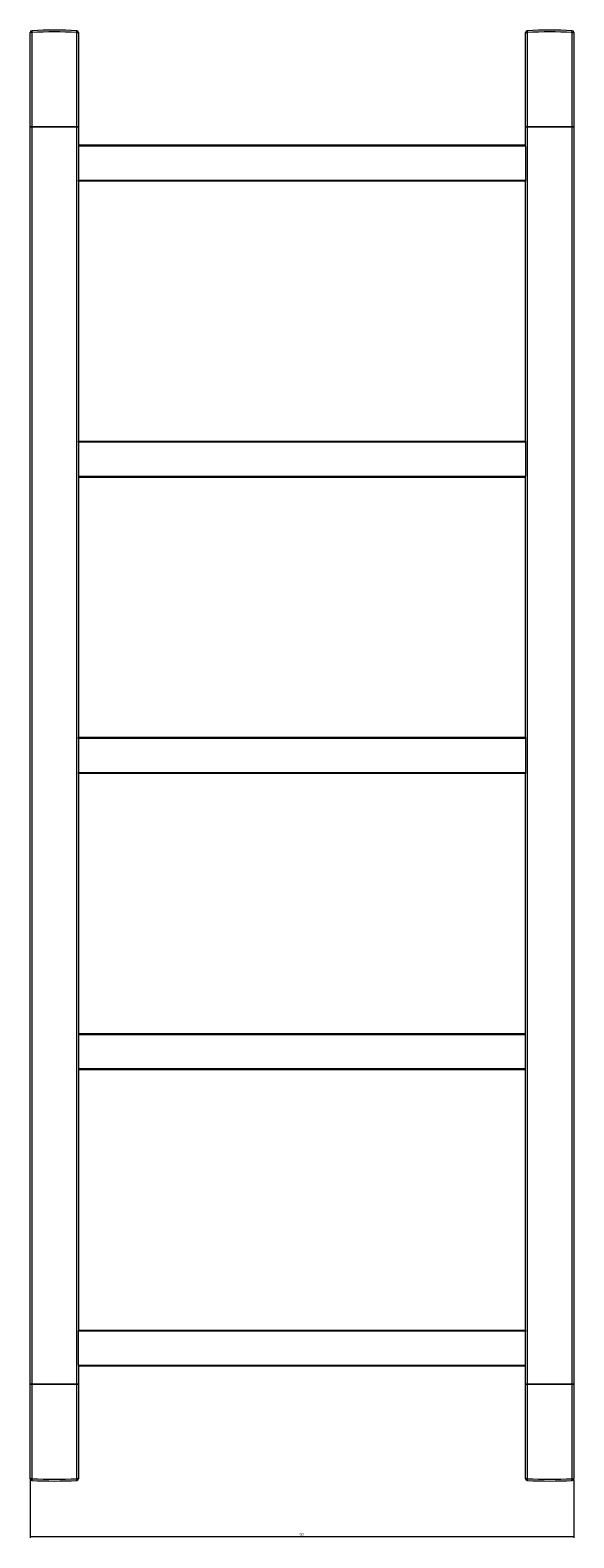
# Model space of a CAD drawing. Header units: millimetres. Extents: x -1615 to 315, y -477 to 2386.
# Tile 3 of 6: x -1615 to -1165, y 1139 to 2386. Entities that reach past the tile are written whole.
import ezdxf

# ---------------------------------------------------------------- set-up
doc = ezdxf.new("R2010")
doc.units = ezdxf.units.MM
doc.styles.add('SLDTEXTSTYLE0', font='TXT', dxfattribs={"width": 0.605})
doc.dimstyles.new('SLDDIMSTYLE0', dxfattribs={"dimtxt": 2.311487, "dimasz": 2.5, "dimexe": 0, "dimexo": 0.0625, "dimgap": 0.577872, "dimtad": 1, "dimtoh": 1, "dimrnd": 1e-09, "dimzin": 12, "dimdsep": 46, "dimtxsty": 'SLDTEXTSTYLE0', "dimsah": 1, "dimcen": 0.09, "dimadec": 0, "dimazin": 0, "dimtfac": 1, "dimtofl": 0, "dimtmove": 0, "dimatfit": 3, "dimfxl": 1, "dimfrac": 2, "dimtolj": 1, "dimtzin": 12, "dimarcsym": 0})

# ---------------------------------------------------------------- blocks, each defined once
blk = doc.blocks.new('*D1')
at = {"color": 7, "linetype": 'Continuous', "lineweight": 0}
for p, q in [((-1614.9, 1186.6), (-1614.9, 1138.6)), ((-1164.9, 1186.6), (-1164.9, 1138.6)), ((-1614.9, 1139.6), (-1164.9, 1139.6))]:
    blk.add_line(p, q, dxfattribs=at)
for points in [[(-1614.9, 1139.6), (-1612.4, 1139.3), (-1612.4, 1139.9)], [(-1164.9, 1139.6), (-1167.4, 1139.9), (-1167.4, 1139.3)]]:
    blk.add_solid(points, dxfattribs=at)
at = {"color": 7, "linetype": 'Continuous', "lineweight": 0, "insert": (-1392.5, 1142.7), "char_height": 2.38, "attachment_point": 1, "style": 'SLDTEXTSTYLE0'}
blk.add_mtext('450', dxfattribs=at)

msp = doc.modelspace()

# ---------------------------------------------------------------- linework, layer by layer
at = {"color": 7, "linetype": 'Continuous', "lineweight": 15}
for p, q in [((-1614.886, 2305.621), (-1614.886, 2383.692)), ((-1613.455, 2383.692), (-1614.886, 2383.692)), ((-1613.455, 2383.692), (-1613.455, 2305.621)), ((-1576.316, 2305.621), (-1576.316, 2383.692)), ((-1576.316, 2383.692), (-1574.886, 2383.692)), ((-1574.886, 2383.692), (-1574.886, 2305.621)), ((-1204.886, 2305.621), (-1204.886, 2383.692)), ((-1204.886, 2383.692), (-1203.455, 2383.692)), ((-1203.455, 2383.692), (-1203.455, 2305.621)), ((-1166.316, 2305.621), (-1166.316, 2383.692)), ((-1166.316, 2383.692), (-1164.886, 2383.692)), ((-1164.886, 2383.692), (-1164.886, 2305.621)), ((-1614.886, 2373.983), (-1614.911, 2373.983)), ((-1614.886, 2305.621), (-1613.455, 2305.621)), ((-1614.886, 1265.621), (-1614.886, 2305.621)), ((-1613.455, 2305.621), (-1613.455, 1265.621)), ((-1613.455, 2305.621), (-1576.316, 2305.621)), ((-1576.316, 1265.621), (-1576.316, 2305.621)), ((-1576.316, 2305.621), (-1574.886, 2305.621)), ((-1574.886, 2305.621), (-1574.886, 2289.758)), ((-1204.886, 2305.621), (-1203.455, 2305.621)), ((-1204.886, 2289.758), (-1204.886, 2305.621)), ((-1203.455, 2305.621), (-1166.316, 2305.621)), ((-1203.455, 2305.621), (-1203.455, 1265.621)), ((-1166.316, 2305.621), (-1164.886, 2305.621)), ((-1166.316, 1265.621), (-1166.316, 2305.621)), ((-1164.886, 2305.621), (-1164.886, 1265.621)), ((-1574.886, 2261.683), (-1574.886, 2044.758)), ((-1574.886, 2261.683), (-1204.886, 2261.683)), ((-1204.886, 2260.721), (-1574.886, 2260.721)), ((-1204.886, 2044.758), (-1204.886, 2261.683)), ((-1574.886, 2045.721), (-1204.886, 2045.721)), ((-1204.886, 2044.758), (-1574.886, 2044.758)), ((-1574.886, 2016.683), (-1574.886, 1799.758)), ((-1204.886, 1799.758), (-1204.886, 2016.683)), ((-1574.886, 1800.721), (-1204.886, 1800.721)), ((-1204.886, 1799.758), (-1574.886, 1799.758)), ((-1574.886, 1771.683), (-1574.886, 1309.558)), ((-1574.886, 1771.683), (-1204.886, 1771.683)), ((-1204.886, 1309.558), (-1204.886, 1771.683)), ((-1204.886, 1770.721), (-1574.886, 1770.721)), ((-1574.886, 1555.721), (-1204.886, 1555.721)), ((-1204.886, 1554.758), (-1574.886, 1554.758)), ((-1574.886, 1526.683), (-1204.886, 1526.683)), ((-1204.886, 1525.721), (-1574.886, 1525.721)), ((-1574.886, 1310.521), (-1204.886, 1310.521)), ((-1204.886, 1309.558), (-1574.886, 1309.558)), ((-1574.886, 1281.483), (-1574.886, 1265.621)), ((-1204.886, 1265.621), (-1204.886, 1281.483)), ((-1614.886, 1187.55), (-1614.886, 1265.621)), ((-1613.455, 1265.621), (-1614.886, 1265.621)), ((-1613.455, 1265.621), (-1613.455, 1187.55)), ((-1576.316, 1265.621), (-1613.455, 1265.621)), ((-1576.316, 1187.55), (-1576.316, 1265.621)), ((-1574.886, 1265.621), (-1576.316, 1265.621)), ((-1574.886, 1265.621), (-1574.886, 1187.55)), ((-1204.886, 1187.55), (-1204.886, 1265.621)), ((-1203.455, 1265.621), (-1204.886, 1265.621)), ((-1203.455, 1265.621), (-1203.455, 1187.55)), ((-1166.316, 1265.621), (-1203.455, 1265.621)), ((-1166.316, 1187.55), (-1166.316, 1265.621)), ((-1164.886, 1265.621), (-1166.316, 1265.621)), ((-1164.886, 1265.621), (-1164.886, 1187.55)), ((-1613.455, 1187.55), (-1614.886, 1187.55)), ((-1574.886, 1187.55), (-1576.316, 1187.55)), ((-1203.455, 1187.55), (-1204.886, 1187.55)), ((-1166.316, 1187.55), (-1164.886, 1187.55))]:
    msp.add_line(p, q, dxfattribs=at)
at = {"color": 142, "linetype": 'Continuous', "lineweight": 0, "true_color": 0x0080c0}
for p, q in [((-1613.455, 2305.621), (-1614.886, 2305.621)), ((-1576.316, 2305.621), (-1613.455, 2305.621)), ((-1574.886, 2305.621), (-1576.316, 2305.621)), ((-1203.455, 2305.621), (-1204.886, 2305.621)), ((-1166.316, 2305.621), (-1203.455, 2305.621)), ((-1164.886, 2305.621), (-1166.316, 2305.621)), ((-1574.886, 2290.721), (-1204.886, 2290.721)), ((-1204.886, 2289.758), (-1574.886, 2289.758)), ((-1574.886, 2289.758), (-1574.886, 2261.683)), ((-1204.886, 2289.758), (-1204.886, 2261.683)), ((-1574.886, 2260.721), (-1574.886, 2261.683)), ((-1204.886, 2261.683), (-1204.886, 2260.721)), ((-1574.886, 2044.758), (-1574.886, 2045.721)), ((-1204.886, 2045.721), (-1204.886, 2044.758)), ((-1574.886, 2044.758), (-1574.886, 2016.683)), ((-1204.886, 2044.758), (-1204.886, 2016.683)), ((-1574.886, 2016.683), (-1204.886, 2016.683)), ((-1204.886, 2015.721), (-1574.886, 2015.721)), ((-1574.886, 1799.758), (-1574.886, 1800.721)), ((-1574.886, 1799.758), (-1574.886, 1771.683)), ((-1204.886, 1800.721), (-1204.886, 1799.758)), ((-1204.886, 1799.758), (-1204.886, 1771.683)), ((-1574.886, 1770.721), (-1574.886, 1771.683)), ((-1204.886, 1771.683), (-1204.886, 1770.721)), ((-1574.886, 1309.558), (-1574.886, 1310.521)), ((-1574.886, 1281.483), (-1574.886, 1309.558)), ((-1204.886, 1310.521), (-1204.886, 1309.558)), ((-1204.886, 1281.483), (-1204.886, 1309.558)), ((-1574.886, 1281.483), (-1204.886, 1281.483)), ((-1204.886, 1280.521), (-1574.886, 1280.521)), ((-1614.886, 1265.621), (-1613.455, 1265.621)), ((-1613.455, 1265.621), (-1576.316, 1265.621)), ((-1576.316, 1265.621), (-1574.886, 1265.621)), ((-1204.886, 1265.621), (-1203.455, 1265.621)), ((-1203.455, 1265.621), (-1166.316, 1265.621)), ((-1166.316, 1265.621), (-1164.886, 1265.621))]:
    msp.add_line(p, q, dxfattribs=at)
at = {"color": 7, "linetype": 'Continuous', "lineweight": 15}
for centre, radius, start, end in [((-1613.386, 2383.692), 1.5, 92.659191, 180), ((-1605.361, 2384.441), 8.129, 174.711839, 185.288161), ((-1594.886, 1985.371), 400.25, 87.340809, 92.659191), ((-1584.41, 2384.441), 8.129, 354.711839, 5.288161), ((-1576.386, 2383.692), 1.5, 0, 87.340809), ((-1203.386, 2383.692), 1.5, 92.659191, 180), ((-1195.361, 2384.441), 8.129, 174.711839, 185.288161), ((-1184.886, 1985.371), 400.25, 87.340809, 92.659191), ((-1174.41, 2384.441), 8.129, 354.711839, 5.288161), ((-1166.386, 2383.692), 1.5, 0, 87.340809), ((-1613.386, 1187.55), 1.5, 180, 267.340809), ((-1605.361, 1186.801), 8.129, 174.711839, 185.288161), ((-1594.886, 1585.871), 400.25, 267.340809, 272.659191), ((-1584.41, 1186.801), 8.129, 354.711839, 5.288161), ((-1576.386, 1187.55), 1.5, 272.659191, 0), ((-1203.386, 1187.55), 1.5, 180, 267.340809), ((-1195.361, 1186.801), 8.129, 174.711839, 185.288161), ((-1184.886, 1585.871), 400.25, 267.340809, 272.659191), ((-1174.41, 1186.801), 8.129, 354.711839, 5.288161), ((-1166.386, 1187.55), 1.5, 272.659191, 0)]:
    msp.add_arc(centre, radius, start, end, dxfattribs=at)
for centre, start_param, end_param in [((-1594.886, 1985.371), 1.52438468, 1.61720797), ((-1184.886, 1985.371), 1.52438468, 1.61720797), ((-1594.886, 1585.871), 4.66597734, 4.75880063), ((-1184.886, 1585.871), 4.66597734, 4.75880063)]:
    msp.add_ellipse(centre, major_axis=(400.25, 0), ratio=0.99625234, start_param=start_param, end_param=end_param, dxfattribs=at)

# ---------------------------------------------------------------- dimensions: what is measured, and where the dimension line sits
at = {"color": 7, "linetype": 'Continuous', "lineweight": 0}
dim = msp.add_linear_dim(base=(-1164.886, 1139.621), p1=(-1614.886, 1187.55), p2=(-1164.886, 1187.55), dimstyle='SLDDIMSTYLE0', dxfattribs=at)
dim.commit()
dim.dimension.update_dxf_attribs({"geometry": '*D1', "text_midpoint": (-1389.886, 1139.621), "dimtype": 160})

doc.saveas('drawing.dxf')
